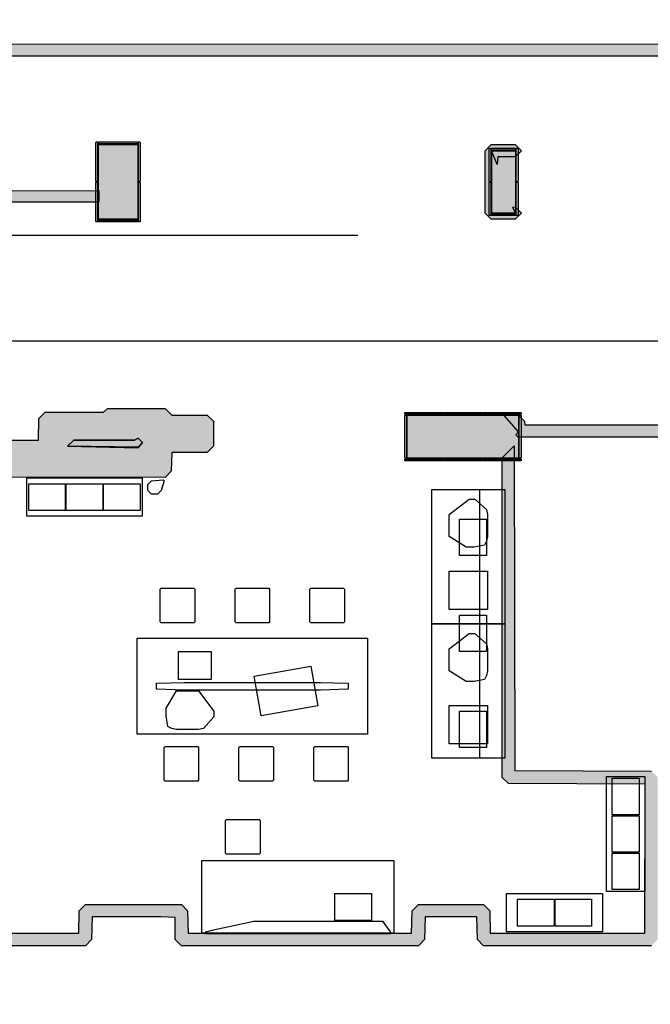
# Model space of a CAD drawing. Header units: millimetres. Extents: x -4985 to 43235, y -185 to 35000.
# Tile 12 of 13: x 20475 to 27048, y 20085 to 30345. Entities that reach past the tile are written whole.
import ezdxf

# ---------------------------------------------------------------- set-up
doc = ezdxf.new("R2010")
doc.units = ezdxf.units.MM
for name, color, linetype in [('A-ARREDI', 9, 'Continuous'), ('A-MURI-ESISTENTI', 7, 'Continuous'), ('A-PILASTRI', 8, 'Continuous'), ('A-TRACCE-SEZIONI', 1, 'Continuous')]:
    doc.layers.add(name, color=color, linetype=linetype)

msp = doc.modelspace()

# ---------------------------------------------------------------- hatches: boundary and pattern name
at = {"layer": 'A-MURI-ESISTENTI'}
for points in [[(33610, 29635), (33510, 29635), (33445, 29700), (33440, 30045), (32630, 30045), (32625, 29810), (32560, 29745), (32060, 29745), (31995, 29810), (31990, 29965), (29980, 29965), (29975, 29730), (29910, 29665), (29210, 29665), (29145, 29730), (29140, 29965), (17620, 29965), (17615, 30090), (29210, 30095), (29275, 30030), (29280, 29795), (29840, 29795), (29845, 30030), (29910, 30095), (32060, 30095), (32125, 30030), (32130, 29875), (32490, 29875), (32495, 30110), (32560, 30175), (35730, 30175), (35795, 30110), (35800, 29875), (36115, 29880), (36110, 30185), (32340, 30185), (32340, 30345), (32490, 30345), (32500, 30315), (36180, 30315), (36245, 30250), (36245, 29810), (36180, 29745), (35730, 29745), (35665, 29810), (35660, 30045), (33680, 30045), (33675, 29700), (33610, 29635)], [(25640, 28265), (25390, 28265), (25325, 28330), (25325, 28980), (25390, 29045), (25640, 29045), (25705, 28980), (25640, 28915), (25460, 28915), (25450, 28835), (25393, 28980), (25393, 28328), (25643, 28328), (25615, 28390), (25640, 28395), (25705, 28330), (25640, 28265)], [(21300, 28445), (20310, 28445), (20305, 28560), (21300, 28565), (21300, 28445)], [(35540, 25935), (30420, 25935), (30355, 26000), (30350, 26135), (29790, 26135), (29785, 26060), (29720, 25995), (25670, 25995), (25645, 26020), (25673, 26050), (25525, 26220), (25670, 26225), (25735, 26160), (25740, 26125), (29650, 26125), (29655, 26200), (29720, 26265), (30420, 26265), (30485, 26200), (30490, 26065), (33440, 26065), (33445, 26410), (33510, 26475), (33610, 26475), (33675, 26410), (33680, 26065), (35420, 26065), (35540, 25935)], [(21714, 25890), (20975, 25900), (21040, 25965), (21670, 25965), (21710, 25985), (21755, 25940), (21714, 25890)], [(20975, 25900), (21714, 25890), (21710, 25885), (20975, 25900)], [(21755, 25940), (21715, 25890), (21714, 25890), (21755, 25940)]]:
    msp.add_hatch(color=7, dxfattribs=at).paths.add_polyline_path(points)
h = msp.add_hatch(color=7, dxfattribs=at)
h.paths.add_polyline_path([(9110, 20085), (8035, 20090), (8035, 21480), (8110, 21485), (8175, 21550), (8180, 25880), (12150, 25884), (12910, 25885), (12920, 26025), (13210, 26025), (13220, 25965), (16870, 25965), (16875, 26110), (16940, 26175), (17020, 26175), (17090, 26265), (17320, 26265), (17325, 26420), (17390, 26485), (17740, 26485), (17805, 26420), (17810, 25965), (20670, 25965), (20675, 26190), (20740, 26255), (21350, 26255), (21390, 26295), (21990, 26295), (22060, 26225), (22430, 26225), (22495, 26160), (22495, 25900), (22430, 25835), (22060, 25835), (22055, 25640), (21990, 25575), (8470, 25585), (8465, 21250), (8400, 21185), (8045, 21180), (8050, 20215), (9040, 20215), (9045, 20730), (9280, 21015), (9910, 21015), (9975, 20950), (9980, 20825), (12240, 20825), (12245, 21060), (12310, 21125), (13210, 21125), (13275, 21060), (13280, 20825), (16490, 20825), (16495, 21060), (16560, 21125), (17560, 21125), (17625, 21060), (17630, 20825), (21090, 20825), (21095, 21060), (21160, 21125), (22160, 21125), (22225, 21060), (22230, 20825), (24560, 20825), (24565, 21060), (24630, 21125), (25310, 21125), (25375, 21060), (25380, 20825), (26990, 20825), (26995, 22380), (25570, 22385), (25505, 22450), (25505, 25780), (25630, 25905), (25635, 22520), (27060, 22515), (27125, 22450), (27125, 20760), (27060, 20695), (25310, 20695), (25245, 20760), (25240, 20995), (24700, 20995), (24695, 20760), (24630, 20695), (22160, 20695), (22095, 20760), (22095, 20990), (21950, 20995), (21230, 20995), (21225, 20760), (21160, 20695), (17560, 20695), (17495, 20760), (17490, 20995), (16630, 20995), (16625, 20760), (16560, 20695), (13210, 20695), (13145, 20760), (13140, 20995), (12380, 20995), (12375, 20760), (12310, 20695), (9910, 20695), (9845, 20760), (9840, 20885), (9300, 20885), (9175, 20730), (9175, 20150), (9110, 20085)])
h.paths.add_polyline_path([(21715, 25890), (21755, 25940), (21710, 25985), (21670, 25965), (21040, 25965), (20975, 25900), (21710, 25885), (21714, 25890), (21715, 25890)], flags=16)
h.paths.add_polyline_path([(17515, 25890), (17510, 25965), (17380, 25965), (17315, 25900), (17510, 25885), (17510, 25890), (17515, 25890)], flags=16)
at = {"layer": 'A-PILASTRI'}
for points in [[(21287, 29071), (21287, 28658), (21273, 28658), (21269, 28662), (21269, 29067), (21273, 29071), (21287, 29071)], [(21705, 29053), (21295, 29053), (21295, 29067), (21299, 29071), (21701, 29071), (21705, 29067), (21705, 29053)], [(21705, 29045), (21705, 28265), (21295, 28265), (21295, 29045), (21705, 29045)], [(21713, 28658), (21713, 29071), (21727, 29071), (21731, 29067), (21731, 28662), (21727, 28658), (21713, 28658)], [(25385, 29005), (25385, 28657), (25371, 28657), (25367, 28661), (25367, 29001), (25371, 29005), (25385, 29005)], [(25643, 28987), (25393, 28987), (25393, 29001), (25397, 29005), (25639, 29005), (25643, 29001), (25643, 28987)], [(25643, 28979), (25643, 28329), (25393, 28329), (25393, 28979), (25643, 28979)], [(25651, 28657), (25651, 29005), (25665, 29005), (25669, 29001), (25669, 28661), (25665, 28657), (25651, 28657)], [(21287, 28652), (21287, 28239), (21273, 28239), (21269, 28243), (21269, 28648), (21273, 28652), (21287, 28652)], [(21713, 28239), (21713, 28652), (21727, 28652), (21731, 28648), (21731, 28243), (21727, 28239), (21713, 28239)], [(25385, 28651), (25385, 28303), (25371, 28303), (25367, 28307), (25367, 28647), (25371, 28651), (25385, 28651)], [(25651, 28303), (25651, 28651), (25665, 28651), (25669, 28647), (25669, 28307), (25665, 28303), (25651, 28303)], [(25393, 28321), (25643, 28321), (25643, 28307), (25639, 28303), (25397, 28303), (25393, 28307), (25393, 28321)], [(21295, 28257), (21705, 28257), (21705, 28243), (21701, 28239), (21299, 28239), (21295, 28243), (21295, 28257)], [(24889, 26233), (24488, 26233), (24488, 26247), (24492, 26251), (24885, 26251), (24889, 26247), (24889, 26233)], [(24506, 26225), (24506, 25775), (24492, 25775), (24488, 25779), (24488, 26221), (24492, 26225), (24506, 26225)], [(25674, 25775), (24514, 25775), (24514, 26225), (25674, 26225), (25674, 25775)], [(25293, 26233), (24895, 26233), (24895, 26247), (24899, 26251), (25289, 26251), (25293, 26247), (25293, 26233)], [(25700, 26233), (25299, 26233), (25299, 26247), (25303, 26251), (25696, 26251), (25700, 26247), (25700, 26233)], [(25682, 25775), (25682, 26225), (25696, 26225), (25700, 26221), (25700, 25779), (25696, 25775), (25682, 25775)], [(24488, 25767), (24889, 25767), (24889, 25753), (24885, 25749), (24492, 25749), (24488, 25753), (24488, 25767)], [(24895, 25767), (25293, 25767), (25293, 25753), (25289, 25749), (24899, 25749), (24895, 25753), (24895, 25767)], [(25299, 25767), (25700, 25767), (25700, 25753), (25696, 25749), (25303, 25749), (25299, 25753), (25299, 25767)]]:
    msp.add_hatch(color=8, dxfattribs=at).paths.add_polyline_path(points)

# ---------------------------------------------------------------- linework, layer by layer
at = {"layer": 'A-ARREDI'}
for points in [[(21750, 25570), (21750, 25170), (20550, 25170), (20550, 25570), (21750, 25570)], [(21750, 25570), (21750, 25170), (20550, 25170), (20550, 25570), (21750, 25570)], [(21850, 25400), (21810, 25440), (21810, 25500), (21850, 25540), (21970, 25550), (21980, 25540), (21950, 25440), (21910, 25400), (21850, 25400)], [(21850, 25400), (21810, 25440), (21810, 25500), (21850, 25540), (21970, 25550), (21980, 25540), (21950, 25440), (21910, 25400), (21850, 25400)], [(20950, 25510), (20950, 25230), (20570, 25230), (20570, 25510), (20950, 25510)], [(20950, 25510), (20950, 25230), (20570, 25230), (20570, 25510), (20950, 25510)], [(20950, 25510), (20950, 25230), (20570, 25230), (20570, 25510), (20950, 25510)], [(20950, 25510), (20950, 25230), (20570, 25230), (20570, 25510), (20950, 25510)], [(21340, 25510), (21340, 25230), (20960, 25230), (20960, 25510), (21340, 25510)], [(21340, 25510), (21340, 25230), (20960, 25230), (20960, 25510), (21340, 25510)], [(21340, 25510), (21340, 25230), (20960, 25230), (20960, 25510), (21340, 25510)], [(21340, 25510), (21340, 25230), (20960, 25230), (20960, 25510), (21340, 25510)], [(21730, 25510), (21730, 25230), (21350, 25230), (21350, 25510), (21730, 25510)], [(21730, 25510), (21730, 25230), (21350, 25230), (21350, 25510), (21730, 25510)], [(21730, 25510), (21730, 25230), (21350, 25230), (21350, 25510), (21730, 25510)], [(21730, 25510), (21730, 25230), (21350, 25230), (21350, 25510), (21730, 25510)], [(24770, 25450), (25530, 25450), (25530, 24050), (24770, 24050), (24770, 25450)], [(24770, 25450), (25530, 25450), (25530, 24050), (24770, 24050), (24770, 25450)], [(25270, 25450), (25530, 25450), (25530, 22650), (25270, 22650), (25270, 25450)], [(25270, 25450), (25530, 25450), (25530, 22650), (25270, 22650), (25270, 25450)], [(25350, 24960), (25340, 24910), (25320, 24870), (25210, 24850), (25130, 24850), (24950, 24960), (24950, 25190), (25160, 25350), (25220, 25350), (25340, 25240), (25350, 25190), (25350, 24960)], [(25350, 24960), (25340, 24910), (25320, 24870), (25210, 24850), (25130, 24850), (24950, 24960), (24950, 25190), (25160, 25350), (25220, 25350), (25340, 25240), (25350, 25190), (25350, 24960)], [(25340, 24760), (25060, 24760), (25060, 25140), (25340, 25140), (25340, 24760)], [(25340, 24760), (25060, 24760), (25060, 25140), (25340, 25140), (25340, 24760)], [(25350, 24600), (25350, 24200), (24950, 24200), (24950, 24600), (25350, 24600)], [(25350, 24600), (25350, 24200), (24950, 24200), (24950, 24600), (25350, 24600)], [(21950, 24060), (21940, 24070), (21940, 24410), (21950, 24420), (22290, 24420), (22300, 24410), (22300, 24070), (22290, 24060), (21950, 24060)], [(21950, 24060), (21940, 24070), (21940, 24410), (21950, 24420), (22290, 24420), (22300, 24410), (22300, 24070), (22290, 24060), (21950, 24060)], [(22730, 24060), (22720, 24070), (22720, 24410), (22730, 24420), (23070, 24420), (23080, 24410), (23080, 24070), (23070, 24060), (22730, 24060)], [(22730, 24060), (22720, 24070), (22720, 24410), (22730, 24420), (23070, 24420), (23080, 24410), (23080, 24070), (23070, 24060), (22730, 24060)], [(23510, 24060), (23500, 24070), (23500, 24410), (23510, 24420), (23850, 24420), (23860, 24410), (23860, 24070), (23850, 24060), (23510, 24060)], [(23510, 24060), (23500, 24070), (23500, 24410), (23510, 24420), (23850, 24420), (23860, 24410), (23860, 24070), (23850, 24060), (23510, 24060)], [(25340, 23760), (25060, 23760), (25060, 24140), (25340, 24140), (25340, 23760)], [(25340, 23760), (25060, 23760), (25060, 24140), (25340, 24140), (25340, 23760)], [(24770, 24050), (25530, 24050), (25530, 22650), (24770, 22650), (24770, 24050)], [(24770, 24050), (25530, 24050), (25530, 22650), (24770, 22650), (24770, 24050)], [(25350, 23560), (25340, 23510), (25320, 23470), (25210, 23450), (25130, 23450), (24950, 23560), (24950, 23790), (25160, 23950), (25220, 23950), (25340, 23840), (25350, 23790), (25350, 23560)], [(25350, 23560), (25340, 23510), (25320, 23470), (25210, 23450), (25130, 23450), (24950, 23560), (24950, 23790), (25160, 23950), (25220, 23950), (25340, 23840), (25350, 23790), (25350, 23560)], [(21700, 22900), (21700, 23900), (24100, 23900), (24100, 22900), (21700, 22900)], [(21700, 22900), (21700, 23900), (24100, 23900), (24100, 22900), (21700, 22900)], [(22470, 23760), (22470, 23470), (22130, 23470), (22130, 23760), (22470, 23760)], [(22470, 23760), (22470, 23470), (22130, 23470), (22130, 23760), (22470, 23760)], [(22991, 23091), (22918, 23505), (23509, 23609), (23582, 23195), (22991, 23091)], [(22991, 23091), (22918, 23505), (23509, 23609), (23582, 23195), (22991, 23091)], [(22190, 23360), (21900, 23370), (21900, 23430), (22190, 23440), (23610, 23440), (23900, 23430), (23900, 23370), (23610, 23360), (22190, 23360)], [(22190, 23360), (21900, 23370), (21900, 23430), (22190, 23440), (23610, 23440), (23900, 23430), (23900, 23370), (23610, 23360), (22190, 23360)], [(22110, 22950), (22060, 22960), (22020, 22980), (22000, 23090), (22000, 23170), (22110, 23350), (22340, 23350), (22500, 23140), (22500, 23080), (22390, 22960), (22340, 22950), (22110, 22950)], [(22110, 22950), (22060, 22960), (22020, 22980), (22000, 23090), (22000, 23170), (22110, 23350), (22340, 23350), (22500, 23140), (22500, 23080), (22390, 22960), (22340, 22950), (22110, 22950)], [(25350, 23200), (25350, 22800), (24950, 22800), (24950, 23200), (25350, 23200)], [(25350, 23200), (25350, 22800), (24950, 22800), (24950, 23200), (25350, 23200)], [(25340, 22760), (25060, 22760), (25060, 23140), (25340, 23140), (25340, 22760)], [(25340, 22760), (25060, 22760), (25060, 23140), (25340, 23140), (25340, 22760)], [(21990, 22410), (21980, 22420), (21980, 22760), (21990, 22770), (22330, 22770), (22340, 22760), (22340, 22420), (22330, 22410), (21990, 22410)], [(21990, 22410), (21980, 22420), (21980, 22760), (21990, 22770), (22330, 22770), (22340, 22760), (22340, 22420), (22330, 22410), (21990, 22410)], [(22770, 22410), (22760, 22420), (22760, 22760), (22770, 22770), (23110, 22770), (23120, 22760), (23120, 22420), (23110, 22410), (22770, 22410)], [(22770, 22410), (22760, 22420), (22760, 22760), (22770, 22770), (23110, 22770), (23120, 22760), (23120, 22420), (23110, 22410), (22770, 22410)], [(23550, 22410), (23540, 22420), (23540, 22760), (23550, 22770), (23890, 22770), (23900, 22760), (23900, 22420), (23890, 22410), (23550, 22410)], [(23550, 22410), (23540, 22420), (23540, 22760), (23550, 22770), (23890, 22770), (23900, 22760), (23900, 22420), (23890, 22410), (23550, 22410)], [(26590, 22460), (26990, 22460), (26990, 21260), (26590, 21260), (26590, 22460)], [(26590, 22460), (26990, 22460), (26990, 21260), (26590, 21260), (26590, 22460)], [(26650, 22440), (26930, 22440), (26930, 22060), (26650, 22060), (26650, 22440)], [(26650, 22440), (26930, 22440), (26930, 22060), (26650, 22060), (26650, 22440)], [(26650, 22440), (26930, 22440), (26930, 22060), (26650, 22060), (26650, 22440)], [(26650, 22440), (26930, 22440), (26930, 22060), (26650, 22060), (26650, 22440)], [(22630, 21650), (22620, 21660), (22620, 22000), (22630, 22010), (22970, 22010), (22980, 22000), (22980, 21660), (22970, 21650), (22630, 21650)], [(22630, 21650), (22620, 21660), (22620, 22000), (22630, 22010), (22970, 22010), (22980, 22000), (22980, 21660), (22970, 21650), (22630, 21650)], [(26650, 22050), (26930, 22050), (26930, 21670), (26650, 21670), (26650, 22050)], [(26650, 22050), (26930, 22050), (26930, 21670), (26650, 21670), (26650, 22050)], [(26650, 22050), (26930, 22050), (26930, 21670), (26650, 21670), (26650, 22050)], [(26650, 22050), (26930, 22050), (26930, 21670), (26650, 21670), (26650, 22050)], [(26650, 21660), (26930, 21660), (26930, 21280), (26650, 21280), (26650, 21660)], [(26650, 21660), (26930, 21660), (26930, 21280), (26650, 21280), (26650, 21660)], [(26650, 21660), (26930, 21660), (26930, 21280), (26650, 21280), (26650, 21660)], [(26650, 21660), (26930, 21660), (26930, 21280), (26650, 21280), (26650, 21660)], [(24375, 21585), (24375, 20825), (22375, 20825), (22375, 21585), (24375, 21585)], [(24375, 21585), (24375, 20825), (22375, 20825), (22375, 21585), (24375, 21585)], [(23760, 20960), (23760, 21240), (24140, 21240), (24140, 20960), (23760, 20960)], [(23760, 20960), (23760, 21240), (24140, 21240), (24140, 20960), (23760, 20960)], [(25550, 20840), (25550, 21240), (26550, 21240), (26550, 20840), (25550, 20840)], [(25550, 20840), (25550, 21240), (26550, 21240), (26550, 20840), (25550, 20840)], [(25665, 20900), (25665, 21180), (26045, 21180), (26045, 20900), (25665, 20900)], [(25665, 20900), (25665, 21180), (26045, 21180), (26045, 20900), (25665, 20900)], [(25665, 20900), (25665, 21180), (26045, 21180), (26045, 20900), (25665, 20900)], [(25665, 20900), (25665, 21180), (26045, 21180), (26045, 20900), (25665, 20900)], [(26055, 20900), (26055, 21180), (26435, 21180), (26435, 20900), (26055, 20900)], [(26055, 20900), (26055, 21180), (26435, 21180), (26435, 20900), (26055, 20900)], [(26055, 20900), (26055, 21180), (26435, 21180), (26435, 20900), (26055, 20900)], [(26055, 20900), (26055, 21180), (26435, 21180), (26435, 20900), (26055, 20900)], [(24255, 20950), (24335, 20840), (24335, 20820), (22415, 20820), (22415, 20840), (22495, 20860), (22915, 20950), (24255, 20950)], [(24255, 20950), (24335, 20840), (24335, 20820), (22415, 20820), (22415, 20840), (22495, 20860), (22915, 20950), (24255, 20950)]]:
    msp.add_lwpolyline(points, close=True, dxfattribs=at)
at = {"layer": 'A-MURI-ESISTENTI'}
for points in [[(29140, 29965), (17620, 29965), (17615, 30090), (29210, 30095)], [(17810, 25965), (20670, 25965), (20675, 26190), (20740, 26255), (21350, 26255), (21390, 26295), (21990, 26295), (22060, 26225), (22430, 26225), (22495, 26160), (22495, 25900), (22430, 25835), (22060, 25835), (22055, 25640), (21990, 25575), (8470, 25585)], [(29720, 25995), (25670, 25995), (25645, 26020), (25673, 26050), (25525, 26220), (25670, 26225), (25735, 26160), (25740, 26125), (29650, 26125)], [(17630, 20825), (21090, 20825), (21095, 21060), (21160, 21125), (22160, 21125), (22225, 21060), (22230, 20825), (24560, 20825), (24565, 21060), (24630, 21125), (25310, 21125), (25375, 21060), (25380, 20825), (26990, 20825), (26995, 22380), (25570, 22385), (25505, 22450), (25505, 25780), (25630, 25905), (25635, 22520), (27060, 22515)], [(27060, 20695), (25310, 20695), (25245, 20760), (25240, 20995), (24700, 20995), (24695, 20760), (24630, 20695), (22160, 20695), (22095, 20760), (22095, 20990), (21950, 20995), (21230, 20995), (21225, 20760), (21160, 20695), (17560, 20695)]]:
    msp.add_lwpolyline(points, dxfattribs=at)
for points in [[(25640, 28265), (25390, 28265), (25325, 28330), (25325, 28980), (25390, 29045), (25640, 29045), (25705, 28980), (25640, 28915), (25460, 28915), (25450, 28835), (25393, 28980), (25393, 28328), (25643, 28328), (25615, 28390), (25640, 28395), (25705, 28330), (25640, 28265)], [(21300, 28445), (20310, 28445), (20305, 28560), (21300, 28565), (21300, 28445)], [(21715, 25890), (21755, 25940), (21710, 25985), (21670, 25965), (21040, 25965), (20975, 25900), (21710, 25885), (21714, 25890), (21715, 25890)], [(21714, 25890), (20975, 25900), (21040, 25965), (21670, 25965), (21710, 25985), (21755, 25940), (21714, 25890)], [(20975, 25900), (21714, 25890), (21710, 25885), (20975, 25900)], [(21755, 25940), (21715, 25890), (21714, 25890), (21755, 25940)]]:
    msp.add_lwpolyline(points, close=True, dxfattribs=at)
at = {"layer": 'A-PILASTRI'}
for points in [[(21287, 29071), (21287, 28658), (21273, 28658), (21269, 28662), (21269, 29067), (21273, 29071), (21287, 29071)], [(21705, 29053), (21295, 29053), (21295, 29067), (21299, 29071), (21701, 29071), (21705, 29067), (21705, 29053)], [(21705, 29045), (21705, 28265), (21295, 28265), (21295, 29045), (21705, 29045)], [(21713, 28658), (21713, 29071), (21727, 29071), (21731, 29067), (21731, 28662), (21727, 28658), (21713, 28658)], [(25385, 29005), (25385, 28657), (25371, 28657), (25367, 28661), (25367, 29001), (25371, 29005), (25385, 29005)], [(25643, 28987), (25393, 28987), (25393, 29001), (25397, 29005), (25639, 29005), (25643, 29001), (25643, 28987)], [(25643, 28979), (25643, 28329), (25393, 28329), (25393, 28979), (25643, 28979)], [(25651, 28657), (25651, 29005), (25665, 29005), (25669, 29001), (25669, 28661), (25665, 28657), (25651, 28657)], [(21287, 28652), (21287, 28239), (21273, 28239), (21269, 28243), (21269, 28648), (21273, 28652), (21287, 28652)], [(21713, 28239), (21713, 28652), (21727, 28652), (21731, 28648), (21731, 28243), (21727, 28239), (21713, 28239)], [(25385, 28651), (25385, 28303), (25371, 28303), (25367, 28307), (25367, 28647), (25371, 28651), (25385, 28651)], [(25651, 28303), (25651, 28651), (25665, 28651), (25669, 28647), (25669, 28307), (25665, 28303), (25651, 28303)], [(25393, 28321), (25643, 28321), (25643, 28307), (25639, 28303), (25397, 28303), (25393, 28307), (25393, 28321)], [(21295, 28257), (21705, 28257), (21705, 28243), (21701, 28239), (21299, 28239), (21295, 28243), (21295, 28257)], [(24889, 26233), (24488, 26233), (24488, 26247), (24492, 26251), (24885, 26251), (24889, 26247), (24889, 26233)], [(24506, 26225), (24506, 25775), (24492, 25775), (24488, 25779), (24488, 26221), (24492, 26225), (24506, 26225)], [(25674, 25775), (24514, 25775), (24514, 26225), (25674, 26225), (25674, 25775)], [(25293, 26233), (24895, 26233), (24895, 26247), (24899, 26251), (25289, 26251), (25293, 26247), (25293, 26233)], [(25700, 26233), (25299, 26233), (25299, 26247), (25303, 26251), (25696, 26251), (25700, 26247), (25700, 26233)], [(25682, 25775), (25682, 26225), (25696, 26225), (25700, 26221), (25700, 25779), (25696, 25775), (25682, 25775)], [(24488, 25767), (24889, 25767), (24889, 25753), (24885, 25749), (24492, 25749), (24488, 25753), (24488, 25767)], [(24895, 25767), (25293, 25767), (25293, 25753), (25289, 25749), (24899, 25749), (24895, 25753), (24895, 25767)], [(25299, 25767), (25700, 25767), (25700, 25753), (25696, 25749), (25303, 25749), (25299, 25753), (25299, 25767)]]:
    msp.add_lwpolyline(points, close=True, dxfattribs=at)
at = {"layer": 'A-TRACCE-SEZIONI'}
for p, q in [((8000, 28100), (24000, 28100)), ((9000, 27000), (43000, 27000))]:
    msp.add_line(p, q, dxfattribs=at)

doc.saveas('drawing.dxf')
